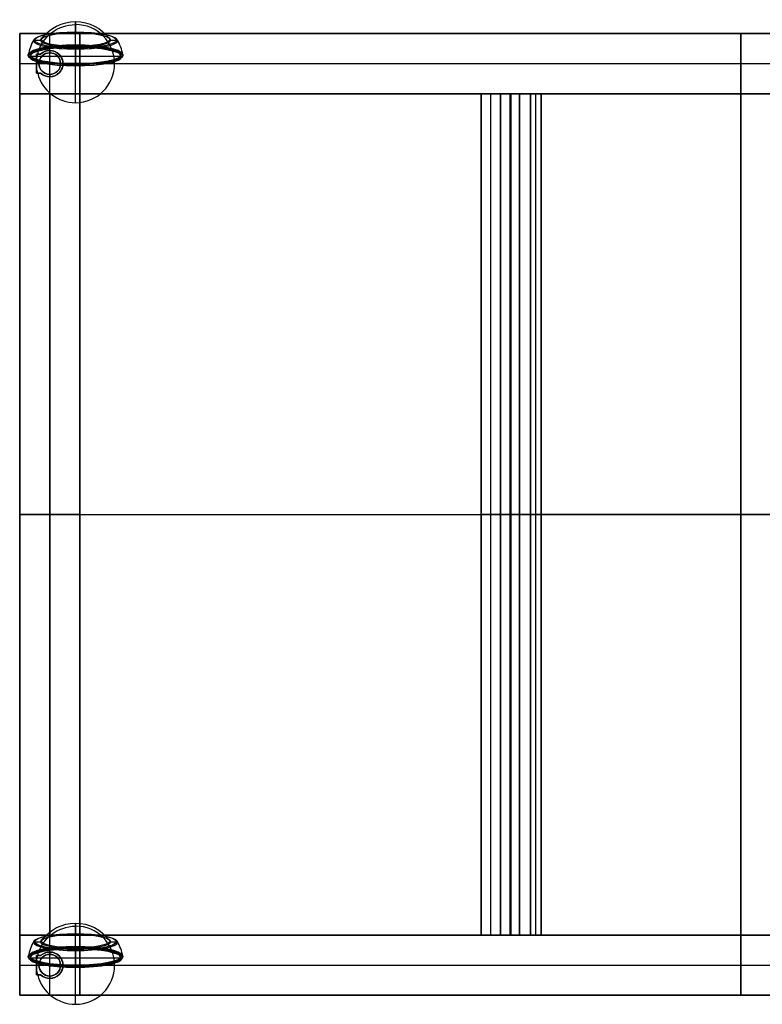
# Model space of a CAD drawing. Header units: millimetres. Extents: x -309 to 309, y -204 to 206.
# Tile 1 of 2: x -309 to 0, y -204 to 206. Entities that reach past the tile are written whole.
import ezdxf

# ---------------------------------------------------------------- set-up
doc = ezdxf.new("R2010")
doc.units = ezdxf.units.MM
doc.layers.add('Défaut', color=7, linetype='Continuous', true_color=0x000000)

msp = doc.modelspace()

# ---------------------------------------------------------------- linework, layer by layer
at = {"layer": 'Défaut'}
for p, q in [((-285.72, 200.69, 34.69), (-285.72, 200.21, 32.33)), ((-308.97, 200, 420), (-308.97, 175, 420)), ((-283.97, 200, 420), (-308.97, 200, 420)), ((-302.75, 197.3, 18.01), (-300.34, 197.3, 18.01)), ((-296.47, 200, 45), (-296.47, 200, 795)), ((-296.47, 175, 795), (-296.47, 200, 795)), ((-296.47, 175, 45), (-296.47, 200, 45)), ((-283.97, 175, 420), (-283.97, 200, 420)), ((-283.97, 200, 782.5), (266.03, 200, 782.5)), ((-283.97, 175, 782.5), (-283.97, 200, 782.5)), ((-283.97, 200, 132.5), (266.03, 200, 132.5)), ((-283.97, 175, 132.5), (-283.97, 200, 132.5)), ((-283.97, 200, 677.5), (266.03, 200, 677.5)), ((-283.97, 175, 677.5), (-283.97, 200, 677.5)), ((-271.1, 197.3, 18.01), (-268.69, 197.3, 18.01)), ((-8.97, 200, 795), (-8.97, 175, 795)), ((-8.97, 200, 770), (-8.97, 200, 795)), ((-8.97, 175, 770), (-8.97, 200, 770)), ((-8.97, 200, 145), (-8.97, 175, 145)), ((-8.97, 200, 120), (-8.97, 200, 145)), ((-8.97, 175, 120), (-8.97, 200, 120)), ((-8.97, 175, 665), (-8.97, 200, 665)), ((-8.97, 200, 690), (-8.97, 175, 690)), ((-8.97, 200, 665), (-8.97, 200, 690)), ((-296.47, 193, 30.87), (-296.47, 193, 45)), ((-296.47, 193, 45), (-296.47, 192, 45)), ((-285.72, 194.38, 3.68), (-285.72, 193.9, 1.32)), ((-285.72, 194.26, 38.2), (-285.72, 186.62, 0.6)), ((-266.53, 190.44, 19.4), (-304.9, 190.44, 19.4)), ((-301.97, 191.5, 32.5), (-300.24, 191.5, 32.5)), ((-301.97, 183.5, 32.5), (-301.97, 191.5, 32.5)), ((-301.97, 189.5, 20), (-301.84, 189.5, 20)), ((-301.72, 190.34, 20), (-301.72, 191.5, 20)), ((-301.1, 191.5, 45), (-301.1, 191.5, 23.36)), ((-296.47, 192, 29), (-296.47, 192, 60)), ((-296.47, 183, 60), (-296.47, 192, 60)), ((-296.47, 183, 29), (-296.47, 192, 29)), ((-296.47, 192, 45), (-296.47, 192, 29)), ((-296.47, 183, 29), (-296.47, 192, 29)), ((-308.97, 187.5, 45), (-308.97, 187.5, 795)), ((-308.97, 187.5, 795), (-283.97, 187.5, 795)), ((-308.97, 187.5, 45), (-283.97, 187.5, 45)), ((-301.97, 187.5, 45), (-301.97, 187.5, 20)), ((-301.97, 187.5, 45), (-300.97, 187.5, 45)), ((-301.97, 185.5, 20), (-301.84, 185.5, 20)), ((-301.72, 183.5, 20), (-301.72, 184.66, 20)), ((-300.97, 187.5, 29), (-300.97, 187.5, 60)), ((-300.97, 187.5, 60), (-291.97, 187.5, 60)), ((-300.97, 187.5, 29), (-291.97, 187.5, 29)), ((-300.97, 187.5, 45), (-300.97, 187.5, 29)), ((-300.97, 187.5, 29), (-291.97, 187.5, 29)), ((-291.97, 187.5, 29), (-291.97, 187.5, 60)), ((-291.97, 187.5, 45), (-291.97, 187.5, 29)), ((-291.97, 187.5, 45), (-290.97, 187.5, 45)), ((-290.97, 187.5, 35.38), (-290.97, 187.5, 45)), ((-283.97, 187.5, 45), (-283.97, 187.5, 795)), ((-283.97, 187.5, 795), (266.03, 187.5, 795)), ((-283.97, 187.5, 770), (266.03, 187.5, 770)), ((-283.97, 187.5, 770), (-283.97, 187.5, 795)), ((-283.97, 187.5, 145), (266.03, 187.5, 145)), ((-283.97, 187.5, 120), (266.03, 187.5, 120)), ((-283.97, 187.5, 120), (-283.97, 187.5, 145)), ((-283.97, 187.5, 665), (266.03, 187.5, 665)), ((-283.97, 187.5, 690), (266.03, 187.5, 690)), ((-283.97, 187.5, 665), (-283.97, 187.5, 690)), ((-300.24, 183.5, 32.5), (-301.97, 183.5, 32.5)), ((-301.1, 183.5, 45), (-301.1, 183.5, 23.36)), ((-296.47, 183, 29), (-296.47, 183, 60)), ((-296.47, 183, 45), (-296.47, 183, 29)), ((-296.47, 183, 45), (-296.47, 182, 45)), ((-296.47, 182, 30.87), (-296.47, 182, 45)), ((-308.97, 175, 420), (-283.97, 175, 420)), ((-308.97, 175, 782.5), (-308.97, -175, 782.5)), ((-308.97, 175, 782.5), (-283.97, 175, 782.5)), ((-308.97, -175, 132.5), (-308.97, 175, 132.5)), ((-308.97, 175, 132.5), (-283.97, 175, 132.5)), ((-308.97, -175, 677.5), (-308.97, 175, 677.5)), ((-308.97, 175, 677.5), (-283.97, 175, 677.5)), ((-296.47, 175, 45), (-296.47, 175, 795)), ((-296.47, 175, 795), (-296.47, -175, 795)), ((-296.47, 175, 770), (-296.47, -175, 770)), ((-296.47, 175, 770), (-296.47, 175, 795)), ((-296.47, -175, 145), (-296.47, 175, 145)), ((-296.47, -175, 120), (-296.47, 175, 120)), ((-296.47, 175, 120), (-296.47, 175, 145)), ((-296.47, -175, 665), (-296.47, 175, 665)), ((-296.47, -175, 690), (-296.47, 175, 690)), ((-296.47, 175, 665), (-296.47, 175, 690)), ((-283.97, 175, 782.5), (-283.97, -175, 782.5)), ((-283.97, 175, 782.5), (266.03, 175, 782.5)), ((-283.97, -175, 132.5), (-283.97, 175, 132.5)), ((-283.97, 175, 132.5), (266.03, 175, 132.5)), ((-283.97, 175, 124.5), (-283.97, -175, 124.5)), ((266.03, 175, 124.5), (-283.97, 175, 124.5)), ((-283.97, -175, 677.5), (-283.97, 175, 677.5)), ((-283.97, 175, 677.5), (266.03, 175, 677.5)), ((-283.97, 175, 669.5), (-283.97, -175, 669.5)), ((266.03, 175, 669.5), (-283.97, 175, 669.5)), ((-116.97, -175, 774), (-116.97, 175, 774)), ((-116.97, -175, 790.5), (-116.97, 175, 790.5)), ((-112.97, -175, 778), (-112.97, 175, 778)), ((-108.97, -175, 770), (-108.97, 175, 770)), ((-108.97, -175, 782), (-108.97, 175, 782)), ((-108.97, 175, 778), (-108.97, 175, 770)), ((-100.97, 175, 778), (-108.97, 175, 778)), ((-108.97, -175, 786), (-108.97, 175, 786)), ((-104.97, -175, 786), (-104.97, 175, 786)), ((-104.47, -175, 795), (-104.47, 175, 795)), ((-104.47, 175, 786), (-104.47, 175, 795)), ((-100.97, -175, 778), (-100.97, 175, 778)), ((-100.97, -175, 778), (-100.97, 175, 778)), ((-100.97, 175, 782.5), (-91.97, 175, 782.5)), ((-96.47, -175, 776.75), (-96.47, 175, 776.75)), ((-96.47, -175, 776.75), (-96.47, 175, 776.75)), ((-96.47, -175, 770), (-96.47, 175, 770)), ((-94.22, -175, 774.5), (-94.22, 175, 774.5)), ((-94.22, -175, 779), (-94.22, 175, 779)), ((-94.22, -175, 774.5), (-94.22, 175, 774.5)), ((-91.97, -175, 772.25), (-91.97, 175, 772.25)), ((-91.97, 175, 774.5), (266.03, 175, 774.5)), ((-91.97, -175, 787), (-91.97, 175, 787)), ((-91.97, -175, 772.25), (-91.97, 175, 772.25)), ((-8.97, 175, 795), (-8.97, 175, 770)), ((-8.97, 175, 145), (-8.97, 175, 120)), ((-8.97, 175, 120), (-8.97, 175, 129)), ((-8.97, 175, 120), (-8.97, -175, 120)), ((-8.97, -175, 129), (-8.97, 175, 129)), ((-8.97, 175, 690), (-8.97, 175, 665)), ((-8.97, 175, 665), (-8.97, 175, 674)), ((-8.97, 175, 665), (-8.97, -175, 665)), ((-8.97, -175, 674), (-8.97, 175, 674)), ((-308.97, 0, 795), (-308.97, 0, 770)), ((-283.97, 0, 795), (-308.97, 0, 795)), ((-308.97, 0, 770), (-283.97, 0, 770)), ((-308.97, 0, 145), (-283.97, 0, 145)), ((-308.97, 0, 120), (-308.97, 0, 145)), ((-283.97, 0, 120), (-308.97, 0, 120)), ((-283.97, 0, 665), (-308.97, 0, 665)), ((-308.97, 0, 690), (-283.97, 0, 690)), ((-308.97, 0, 665), (-308.97, 0, 690)), ((-283.97, 0, 770), (-283.97, 0, 795)), ((-283.97, 0, 145), (-283.97, 0, 120)), ((-283.97, 0, 120), (-283.97, 0, 129)), ((-283.97, 0, 120), (266.03, 0, 120)), ((-283.97, 0, 129), (266.03, 0, 129)), ((-283.97, 0, 690), (-283.97, 0, 665)), ((-283.97, 0, 665), (-283.97, 0, 674)), ((-283.97, 0, 665), (266.03, 0, 665)), ((-283.97, 0, 674), (266.03, 0, 674)), ((-116.97, 0, 778), (-108.97, 0, 778)), ((-116.97, 0, 770), (-116.97, 0, 778)), ((-100.97, 0, 770), (-116.97, 0, 770)), ((-116.97, 0, 795), (-91.97, 0, 795)), ((-116.97, 0, 786), (-116.97, 0, 795)), ((-100.97, 0, 786), (-116.97, 0, 786)), ((-108.97, 0, 786), (-100.97, 0, 786)), ((-108.97, 0, 778), (-108.97, 0, 786)), ((-100.97, 0, 786), (-100.97, 0, 770)), ((-100.97, 0, 770), (-100.97, 0, 786)), ((-91.97, 0, 770), (-100.97, 0, 770)), ((-91.97, 0, 774.5), (-96.47, 0, 774.5)), ((-96.47, 0, 779), (270.53, 0, 779)), ((-96.47, 0, 774.5), (-96.47, 0, 779)), ((-96.47, 0, 779), (-96.47, 0, 774.5)), ((-91.97, 0, 779), (-96.47, 0, 779)), ((-96.47, 0, 774.5), (-91.97, 0, 774.5)), ((-91.97, 0, 770), (-91.97, 0, 774.5)), ((266.03, 0, 770), (-91.97, 0, 770)), ((-91.97, 0, 795), (-91.97, 0, 779)), ((-91.97, 0, 774.5), (-91.97, 0, 770)), ((-283.97, -175, 420), (-308.97, -175, 420)), ((-308.97, -175, 420), (-308.97, -200, 420)), ((-308.97, -175, 782.5), (-283.97, -175, 782.5)), ((-283.97, -175, 132.5), (-308.97, -175, 132.5)), ((-283.97, -175, 677.5), (-308.97, -175, 677.5)), ((-296.47, -175, 45), (-296.47, -175, 795)), ((-296.47, -200, 795), (-296.47, -175, 795)), ((-296.47, -200, 45), (-296.47, -175, 45)), ((-296.47, -175, 795), (-296.47, -175, 770)), ((-296.47, -175, 120), (-296.47, -175, 145)), ((-296.47, -175, 665), (-296.47, -175, 690)), ((-285.72, -174.31, 34.69), (-285.72, -174.79, 32.33)), ((-283.97, -200, 420), (-283.97, -175, 420)), ((-283.97, -175, 782.5), (266.03, -175, 782.5)), ((-283.97, -200, 782.5), (-283.97, -175, 782.5)), ((-283.97, -175, 132.5), (266.03, -175, 132.5)), ((-283.97, -200, 132.5), (-283.97, -175, 132.5)), ((-283.97, -175, 124.5), (266.03, -175, 124.5)), ((-283.97, -175, 677.5), (266.03, -175, 677.5)), ((-283.97, -200, 677.5), (-283.97, -175, 677.5)), ((-283.97, -175, 669.5), (266.03, -175, 669.5)), ((-108.97, -175, 770), (-108.97, -175, 778)), ((-108.97, -175, 778), (-100.97, -175, 778)), ((-104.47, -175, 786), (-104.47, -175, 795)), ((-91.97, -175, 782.5), (-100.97, -175, 782.5)), ((266.03, -175, 774.5), (-91.97, -175, 774.5)), ((-8.97, -175, 795), (-8.97, -200, 795)), ((-8.97, -175, 770), (-8.97, -175, 795)), ((-8.97, -200, 770), (-8.97, -175, 770)), ((-8.97, -175, 145), (-8.97, -200, 145)), ((-8.97, -175, 120), (-8.97, -175, 145)), ((-8.97, -200, 120), (-8.97, -175, 120)), ((-8.97, -175, 120), (-8.97, -175, 129)), ((-8.97, -200, 665), (-8.97, -175, 665)), ((-8.97, -175, 690), (-8.97, -200, 690)), ((-8.97, -175, 665), (-8.97, -175, 690)), ((-8.97, -175, 665), (-8.97, -175, 674)), ((-302.75, -177.7, 18.01), (-300.34, -177.7, 18.01)), ((-271.1, -177.7, 18.01), (-268.69, -177.7, 18.01)), ((-301.97, -183.5, 32.5), (-300.24, -183.5, 32.5)), ((-301.97, -191.5, 32.5), (-301.97, -183.5, 32.5)), ((-301.72, -184.66, 20), (-301.72, -183.5, 20)), ((-301.1, -183.5, 45), (-301.1, -183.5, 23.36)), ((-296.47, -182, 30.87), (-296.47, -182, 45)), ((-296.47, -182, 45), (-296.47, -183, 45)), ((-296.47, -183, 29), (-296.47, -183, 60)), ((-296.47, -192, 60), (-296.47, -183, 60)), ((-296.47, -192, 29), (-296.47, -183, 29)), ((-296.47, -183, 45), (-296.47, -183, 29)), ((-296.47, -192, 29), (-296.47, -183, 29)), ((-285.72, -180.62, 3.68), (-285.72, -181.1, 1.32)), ((-285.72, -180.74, 38.2), (-285.72, -188.38, 0.6)), ((-308.97, -187.5, 45), (-308.97, -187.5, 795)), ((-308.97, -187.5, 795), (-283.97, -187.5, 795)), ((-308.97, -187.5, 45), (-283.97, -187.5, 45)), ((-266.53, -184.56, 19.4), (-304.9, -184.56, 19.4)), ((-301.97, -185.5, 20), (-301.84, -185.5, 20)), ((-301.97, -187.5, 45), (-301.97, -187.5, 20)), ((-301.97, -187.5, 45), (-300.97, -187.5, 45)), ((-300.97, -187.5, 29), (-300.97, -187.5, 60)), ((-300.97, -187.5, 60), (-291.97, -187.5, 60)), ((-300.97, -187.5, 29), (-291.97, -187.5, 29)), ((-300.97, -187.5, 45), (-300.97, -187.5, 29)), ((-300.97, -187.5, 29), (-291.97, -187.5, 29)), ((-291.97, -187.5, 29), (-291.97, -187.5, 60)), ((-291.97, -187.5, 45), (-291.97, -187.5, 29)), ((-291.97, -187.5, 45), (-290.97, -187.5, 45)), ((-290.97, -187.5, 35.38), (-290.97, -187.5, 45)), ((-283.97, -187.5, 45), (-283.97, -187.5, 795)), ((-283.97, -187.5, 795), (266.03, -187.5, 795)), ((-283.97, -187.5, 770), (266.03, -187.5, 770)), ((-283.97, -187.5, 770), (-283.97, -187.5, 795)), ((-283.97, -187.5, 145), (266.03, -187.5, 145)), ((-283.97, -187.5, 120), (266.03, -187.5, 120)), ((-283.97, -187.5, 120), (-283.97, -187.5, 145)), ((-283.97, -187.5, 665), (266.03, -187.5, 665)), ((-283.97, -187.5, 690), (266.03, -187.5, 690)), ((-283.97, -187.5, 665), (-283.97, -187.5, 690)), ((-301.97, -189.5, 20), (-301.84, -189.5, 20)), ((-300.24, -191.5, 32.5), (-301.97, -191.5, 32.5)), ((-301.72, -191.5, 20), (-301.72, -190.34, 20)), ((-301.1, -191.5, 45), (-301.1, -191.5, 23.36)), ((-296.47, -192, 29), (-296.47, -192, 60)), ((-296.47, -192, 45), (-296.47, -192, 29)), ((-296.47, -192, 45), (-296.47, -193, 45)), ((-296.47, -193, 30.87), (-296.47, -193, 45)), ((-308.97, -200, 420), (-283.97, -200, 420)), ((-296.47, -200, 45), (-296.47, -200, 795)), ((-283.97, -200, 782.5), (266.03, -200, 782.5)), ((-283.97, -200, 132.5), (266.03, -200, 132.5)), ((-283.97, -200, 677.5), (266.03, -200, 677.5)), ((-8.97, -200, 795), (-8.97, -200, 770)), ((-8.97, -200, 145), (-8.97, -200, 120)), ((-8.97, -200, 690), (-8.97, -200, 665))]:
    msp.add_line(p, q, dxfattribs=at)
at = {"layer": 'Défaut', "extrusion": (0, 0.979925, -0.199368)}
for centre, radius in [((285.72, 56.98, 183.75), 19.18), ((285.72, 56.98, 182.75), 19.18), ((285.72, 56.98, 183.25), 18.68), ((285.72, -17.78, -183.72), 19.18), ((285.72, -17.78, -184.72), 19.18), ((285.72, -17.78, -184.22), 18.68)]:
    msp.add_circle(centre, radius, dxfattribs=at)
at = {"layer": 'Défaut', "extrusion": (2.30766e-18, 0.979925, -0.199368)}
for centre in [(285.72, 56.98, 182.75), (285.72, -17.78, -184.72)]:
    msp.add_circle(centre, 19.18, dxfattribs=at)
at = {"layer": 'Défaut'}
for centre in [(-296.47, 187.5, 29), (-296.47, 187.5, 44.5), (-296.47, 187.5, 29), (-296.47, -187.5, 29), (-296.47, -187.5, 44.5), (-296.47, -187.5, 29)]:
    msp.add_circle(centre, 4.5, dxfattribs=at)
at = {"layer": 'Défaut', "extrusion": (0, 0, -1)}
for centre in [(296.47, 187.5, -60), (296.47, 187.5, -45), (296.47, 187.5, -37), (296.47, -187.5, -60), (296.47, -187.5, -45), (296.47, -187.5, -37)]:
    msp.add_circle(centre, 4.5, dxfattribs=at)
for centre, radius, start, end in [((285.72, 187.5, -20), 17.5, 36.5296, 143.4704), ((285.72, 187.5, -20), 16.25, 14.25, 90), ((296.47, 187.5, -45), 5.5, 46.6582, 313.3418), ((285.72, 187.5, -20), 16.25, 0, 14.25), ((285.72, 187.5, -20), 16.25, 345.75, 0), ((285.72, -187.5, -20), 16.25, 14.25, 90), ((285.72, -187.5, -20), 17.5, 36.5296, 143.4704), ((285.72, -187.5, -20), 16.25, 0, 14.25), ((296.47, -187.5, -45), 5.5, 46.6582, 313.3418), ((285.72, -187.5, -20), 16.25, 345.75, 0)]:
    msp.add_arc(centre, radius, start, end, dxfattribs=at)
at = {"layer": 'Défaut', "extrusion": (1, 0, 0)}
for centre, radius, start, end in [((187.5, 20, -285.72), 17.5, 294.1853, 42.8147), ((187.5, 20, -285.72), 16.25, 180, 0), ((194.87, 3.58, -285.72), 0.5, 114.1853, 168.5), ((193.41, 1.42, -285.72), 0.5, 287.6554, 348.5), ((187.5, 20, -285.72), 20, 268.84, 287.6559), ((187.11, 0.5, -285.72), 0.5, 268.8399, 258.5), ((187.11, 0.5, -285.72), 0.5, 258.5, 268.8399), ((-187.5, 20, -285.72), 17.5, 294.1853, 42.8147), ((-187.5, 20, -285.72), 16.25, 180, 0), ((-180.13, 3.58, -285.72), 0.5, 114.1853, 168.5), ((-181.59, 1.42, -285.72), 0.5, 287.6554, 348.5), ((-187.5, 20, -285.72), 20, 268.84, 287.6559), ((-187.89, 0.5, -285.72), 0.5, 268.8399, 258.5), ((-187.89, 0.5, -285.72), 0.5, 258.5, 268.8399)]:
    msp.add_arc(centre, radius, start, end, dxfattribs=at)
at = {"layer": 'Défaut', "extrusion": (0, 0.979925, -0.199368)}
for centre, radius, start, end in [((285.72, 56.98, 189.75), 17.03, 0, 180), ((285.72, 56.98, 189.75), 17.03, 180, 0), ((285.72, 56.98, 183.25), 19.68, 0, 180), ((285.72, 56.98, 183.25), 19.68, 180, 0), ((285.72, -17.78, -177.72), 17.03, 0, 180), ((285.72, -17.78, -184.22), 19.68, 0, 180), ((285.72, -17.78, -177.72), 17.03, 180, 0), ((285.72, -17.78, -184.22), 19.68, 180, 0)]:
    msp.add_arc(centre, radius, start, end, dxfattribs=at)
at = {"layer": 'Défaut'}
for centre, radius, start, end in [((-285.72, 187.5, 20), 16.25, 270, 90), ((-285.72, 187.5, 20), 20, 150.1877, 169.4459), ((-285.72, 187.5, 20), 20, 10.5541, 29.8123), ((-296.47, 187.5, 35.55), 5.5, 226.6582, 133.3418), ((-285.72, 187.5, 20), 16.25, 194.25, 270), ((-285.72, -187.5, 20), 16.25, 270, 90), ((-285.72, -187.5, 20), 20, 150.1877, 169.4459), ((-285.72, -187.5, 20), 20, 10.5541, 29.8123), ((-296.47, -187.5, 35.55), 5.5, 226.6582, 133.3418), ((-285.72, -187.5, 20), 16.25, 194.25, 270)]:
    msp.add_arc(centre, radius, start, end, dxfattribs=at)
at = {"layer": 'Défaut', "extrusion": (-1, 0, 0)}
for centre, radius, start, end in [((-187.5, 20, 285.72), 16.25, 0, 180), ((-200.2, 34.79, 285.72), 0.5, 130.6554, 191.5), ((-187.5, 20, 285.72), 20, 111.8399, 130.6554), ((-200.7, 32.23, 285.72), 0.5, 317.1853, 11.5), ((-194.75, 38.1, 285.72), 0.5, 111.8399, 101.5), ((-194.75, 38.1, 285.72), 0.5, 101.5, 111.8399), ((187.5, 20, 285.72), 16.25, 0, 180), ((174.8, 34.79, 285.72), 0.5, 130.6554, 191.5), ((187.5, 20, 285.72), 20, 111.8399, 130.6554), ((174.3, 32.23, 285.72), 0.5, 317.1853, 11.5), ((180.25, 38.1, 285.72), 0.5, 111.8399, 101.5), ((180.25, 38.1, 285.72), 0.5, 101.5, 111.8399)]:
    msp.add_arc(centre, radius, start, end, dxfattribs=at)
at = {"layer": 'Défaut', "extrusion": (-1.48048e-13, -0.979925, 0.199368)}
for centre in [(-285.72, 56.98, -189.49), (-285.72, -17.78, 177.98)]:
    msp.add_arc(centre, 17.47, 173.483, 180, dxfattribs=at)
at = {"layer": 'Défaut', "extrusion": (0, -0.199368, -0.979925)}
for centre, start, end in [((-302.75, -189.25, -56.98), 209.1554, 270), ((-300.34, -190.25, -56.98), 35.6853, 90), ((-304.9, -183.25, -56.98), 190.3399, 180), ((-302.75, 178.22, 17.78), 209.1554, 270), ((-300.34, 177.22, 17.78), 35.6853, 90), ((-304.9, 184.22, 17.78), 190.3399, 180)]:
    msp.add_arc(centre, 0.5, start, end, dxfattribs=at)
at = {"layer": 'Défaut', "extrusion": (5.14193e-14, -0.979925, 0.199368)}
msp.add_arc((-285.72, 56.98, -189.49), 17.47, 180, 360, dxfattribs=at)
at = {"layer": 'Défaut', "extrusion": (4.97333e-14, -0.979925, 0.199368)}
for centre in [(-285.72, 56.98, -189.49), (-285.72, -17.78, 177.98)]:
    msp.add_arc(centre, 17.47, 6.517, 173.483, dxfattribs=at)
at = {"layer": 'Défaut', "extrusion": (0, -0.979925, 0.199368)}
for centre, start, end in [((-285.72, 56.98, -189.75), 0, 180), ((-285.72, 56.98, -189.75), 180, 0), ((-285.72, -17.78, 177.72), 0, 180), ((-285.72, -17.78, 177.72), 180, 0)]:
    msp.add_arc(centre, 14.62, start, end, dxfattribs=at)
at = {"layer": 'Défaut', "extrusion": (-9.96614e-17, 0.979925, -0.199368)}
for centre in [(285.72, 56.98, 189.96), (285.72, -17.78, -177.51)]:
    msp.add_arc(centre, 14.21, 0, 180, dxfattribs=at)
at = {"layer": 'Défaut', "extrusion": (-1.65726e-17, 0.979925, -0.199368)}
for centre in [(285.72, 56.98, 189.96), (285.72, -17.78, -177.51)]:
    msp.add_arc(centre, 14.21, 180, 0, dxfattribs=at)
at = {"layer": 'Défaut', "extrusion": (-9.46633e-30, 0.199368, 0.979925)}
for centre in [(271.1, -190.25, 56.98), (271.1, 177.22, -17.78)]:
    msp.add_arc(centre, 0.5, 35.6853, 90, dxfattribs=at)
at = {"layer": 'Défaut', "extrusion": (0, 0.199368, 0.979925)}
for centre, start, end in [((268.69, -189.25, 56.98), 209.1554, 270), ((266.53, -183.25, 56.98), 190.3399, 90), ((266.53, -183.25, 56.98), 180, 190.3399), ((268.69, 178.22, -17.78), 209.1554, 270), ((266.53, 184.22, -17.78), 190.3399, 90), ((266.53, 184.22, -17.78), 180, 190.3399)]:
    msp.add_arc(centre, 0.5, start, end, dxfattribs=at)
at = {"layer": 'Défaut', "extrusion": (1.13126e-14, 0.979925, -0.199368)}
for centre in [(285.72, 56.98, 189.49), (285.72, -17.78, -177.98)]:
    msp.add_arc(centre, 17.47, 173.483, 180, dxfattribs=at)
at = {"layer": 'Défaut', "extrusion": (2.49716e-13, -0.979925, 0.199368)}
msp.add_arc((-285.72, 56.98, -183.34), 19.68, 360, 177.8727, dxfattribs=at)
at = {"layer": 'Défaut', "extrusion": (3.93727e-13, 0.979925, -0.199368)}
msp.add_arc((285.72, 56.98, 183.34), 19.68, 2.1273, 177.8727, dxfattribs=at)
at = {"layer": 'Défaut', "extrusion": (3.69225e-17, -0.979925, 0.199368)}
msp.add_arc((-285.72, 56.98, -182.75), 19.18, 0, 180, dxfattribs=at)
at = {"layer": 'Défaut', "extrusion": (-1.43011e-12, 0.199368, 0.979925)}
msp.add_arc((304.9, -183.25, 56.98), 0.5, 349.6601, 360, dxfattribs=at)
at = {"layer": 'Défaut', "extrusion": (-1.43693e-12, 0.979925, -0.199368)}
msp.add_arc((285.72, 56.98, 183.34), 19.68, 0, 2.1273, dxfattribs=at)
at = {"layer": 'Défaut', "extrusion": (2.43924e-10, -0.979925, 0.199368)}
msp.add_arc((-285.72, 56.98, -183.34), 19.68, 177.8727, 180, dxfattribs=at)
at = {"layer": 'Défaut', "extrusion": (3.60482e-13, 0.979925, -0.199368)}
for centre in [(285.72, 56.98, 183.34), (285.72, -17.78, -184.13)]:
    msp.add_arc(centre, 19.68, 180, 360, dxfattribs=at)
at = {"layer": 'Défaut', "extrusion": (1.65891e-13, -0.979925, 0.199368)}
msp.add_arc((-285.72, 56.98, -183.34), 19.68, 180, 360, dxfattribs=at)
at = {"layer": 'Défaut', "extrusion": (-3.06991e-18, -0.979925, 0.199368)}
for centre in [(-285.72, 56.98, -182.75), (-285.72, -17.78, 184.72)]:
    msp.add_arc(centre, 19.18, 180, 0, dxfattribs=at)
at = {"layer": 'Défaut', "extrusion": (0, -1, 0)}
for centre in [(-285.72, 20, -191.5), (-285.72, 20, 183.5)]:
    msp.add_arc(centre, 15.75, 157.2524, 180, dxfattribs=at)
at = {"layer": 'Défaut', "extrusion": (-1.8513e-14, 0.199368, 0.979925)}
msp.add_arc((266.53, -183.25, 56.98), 0.5, 90, 180, dxfattribs=at)
at = {"layer": 'Défaut', "extrusion": (6.284e-13, 0.979925, -0.199368)}
for centre in [(285.72, 56.98, 183.34), (285.72, -17.78, -184.13)]:
    msp.add_arc(centre, 19.68, 177.8727, 180, dxfattribs=at)
at = {"layer": 'Défaut', "extrusion": (0, 1, 0)}
for centre, radius, start, end in [((285.72, 20, 187.5), 16.25, 180, 0), ((285.72, 20, 187.5), 20, 244.2786, 295.7262), ((285.72, 20, 187.5), 16.25, 71.1509, 180), ((285.72, 20, 183.5), 15.75, 0, 22.7476), ((285.72, 20, -187.5), 16.25, 180, 0), ((285.72, 20, -187.5), 20, 244.2786, 295.7262), ((285.72, 20, -187.5), 16.25, 71.1509, 180), ((285.72, 20, -191.5), 15.75, 0, 22.7476)]:
    msp.add_arc(centre, radius, start, end, dxfattribs=at)
at = {"layer": 'Défaut', "extrusion": (2.50423e-13, -0.979925, 0.199368)}
msp.add_arc((-285.72, -17.78, 184.13), 19.68, 360, 177.8727, dxfattribs=at)
at = {"layer": 'Défaut', "extrusion": (3.93019e-13, 0.979925, -0.199368)}
msp.add_arc((285.72, -17.78, -184.13), 19.68, 2.1273, 177.8727, dxfattribs=at)
at = {"layer": 'Défaut', "extrusion": (4.97842e-14, -0.979925, 0.199368)}
msp.add_arc((-285.72, -17.78, 177.98), 17.47, 180, 360, dxfattribs=at)
at = {"layer": 'Défaut', "extrusion": (-7.32358e-13, 0.199368, 0.979925)}
msp.add_arc((304.9, 184.22, -17.78), 0.5, 349.6601, 360, dxfattribs=at)
at = {"layer": 'Défaut', "extrusion": (-1.43488e-12, 0.979925, -0.199368)}
msp.add_arc((285.72, -17.78, -184.13), 19.68, 0, 2.1273, dxfattribs=at)
at = {"layer": 'Défaut', "extrusion": (2.43926e-10, -0.979925, 0.199368)}
msp.add_arc((-285.72, -17.78, 184.13), 19.68, 177.8727, 180, dxfattribs=at)
at = {"layer": 'Défaut', "extrusion": (1.66598e-13, -0.979925, 0.199368)}
msp.add_arc((-285.72, -17.78, 184.13), 19.68, 180, 360, dxfattribs=at)
at = {"layer": 'Défaut', "extrusion": (1.39963e-16, -0.979925, 0.199368)}
msp.add_arc((-285.72, -17.78, 184.72), 19.18, 0, 180, dxfattribs=at)
at = {"layer": 'Défaut', "extrusion": (-7.18869e-15, 0.199368, 0.979925)}
msp.add_arc((266.53, 184.22, -17.78), 0.5, 90, 180, dxfattribs=at)
at = {"layer": 'Défaut'}
for points in [[(-308.97, 200, 45), (-308.97, 187.5, 45), (-308.97, 175, 45)], [(-308.97, 175, 795), (-308.97, 187.5, 795), (-308.97, 200, 795)], [(-308.97, 200, 795), (-308.97, 200, 420), (-308.97, 200, 45)], [(-283.97, 200, 45), (-296.47, 200, 45), (-308.97, 200, 45)], [(-308.97, 200, 795), (-296.47, 200, 795), (-283.97, 200, 795)], [(-283.97, 200, 795), (-283.97, 200, 420), (-283.97, 200, 45)], [(-283.97, 175, 45), (-283.97, 187.5, 45), (-283.97, 200, 45)], [(-283.97, 200, 795), (-283.97, 187.5, 795), (-283.97, 175, 795)], [(-283.97, 200, 795), (-283.97, 187.5, 795), (-283.97, 175, 795)], [(266.03, 200, 795), (-8.97, 200, 795), (-283.97, 200, 795)], [(-283.97, 200, 770), (-283.97, 200, 782.5), (-283.97, 200, 795)], [(266.03, 200, 770), (-8.97, 200, 770), (-283.97, 200, 770)], [(-283.97, 175, 770), (-283.97, 187.5, 770), (-283.97, 200, 770)], [(-283.97, 200, 145), (-283.97, 187.5, 145), (-283.97, 175, 145)], [(266.03, 200, 145), (-8.97, 200, 145), (-283.97, 200, 145)], [(-283.97, 200, 120), (-283.97, 200, 132.5), (-283.97, 200, 145)], [(266.03, 200, 120), (-8.97, 200, 120), (-283.97, 200, 120)], [(-283.97, 175, 120), (-283.97, 187.5, 120), (-283.97, 200, 120)], [(-283.97, 175, 665), (-283.97, 187.5, 665), (-283.97, 200, 665)], [(-283.97, 200, 665), (-8.97, 200, 665), (266.03, 200, 665)], [(-283.97, 200, 690), (-283.97, 187.5, 690), (-283.97, 175, 690)], [(266.03, 200, 690), (-8.97, 200, 690), (-283.97, 200, 690)], [(-283.97, 200, 665), (-283.97, 200, 677.5), (-283.97, 200, 690)], [(-301.97, 191.5, 20), (-301.97, 189.5, 20), (-301.97, 187.5, 20)], [(-301.47, 191.5, 20), (-301.72, 191.5, 20), (-301.97, 191.5, 20)], [(-301.97, 191.5, 20), (-301.97, 191.5, 32.5), (-301.97, 191.5, 45)], [(-301.97, 191.5, 45), (-301.1, 191.5, 45), (-300.24, 191.5, 45)], [(-301.97, 183.5, 45), (-301.97, 187.5, 45), (-301.97, 191.5, 45)], [(-300.24, 191.5, 45), (-300.24, 191.5, 35.55), (-300.24, 191.5, 26.09)], [(-301.97, 187.5, 20), (-301.97, 185.5, 20), (-301.97, 183.5, 20)], [(-301.97, 183.5, 20), (-301.97, 183.5, 32.5), (-301.97, 183.5, 45)], [(-300.24, 183.5, 45), (-301.1, 183.5, 45), (-301.97, 183.5, 45)], [(-301.97, 183.5, 20), (-301.72, 183.5, 20), (-301.47, 183.5, 20)], [(-300.24, 183.5, 26.09), (-300.24, 183.5, 35.55), (-300.24, 183.5, 45)], [(-308.97, 175, 45), (-308.97, 175, 420), (-308.97, 175, 795)], [(-308.97, 175, 45), (-296.47, 175, 45), (-283.97, 175, 45)], [(-283.97, 175, 795), (-296.47, 175, 795), (-308.97, 175, 795)], [(-308.97, 175, 795), (-308.97, 175, 782.5), (-308.97, 175, 770)], [(-308.97, 175, 770), (-308.97, 0, 770), (-308.97, -175, 770)], [(-308.97, -175, 795), (-308.97, 0, 795), (-308.97, 175, 795)], [(-283.97, 175, 795), (-296.47, 175, 795), (-308.97, 175, 795)], [(-308.97, 175, 770), (-296.47, 175, 770), (-283.97, 175, 770)], [(-283.97, 175, 145), (-296.47, 175, 145), (-308.97, 175, 145)], [(-308.97, 175, 145), (-308.97, 0, 145), (-308.97, -175, 145)], [(-308.97, 175, 145), (-308.97, 175, 132.5), (-308.97, 175, 120)], [(-308.97, 175, 120), (-308.97, 0, 120), (-308.97, -175, 120)], [(-308.97, 175, 120), (-296.47, 175, 120), (-283.97, 175, 120)], [(-308.97, -175, 665), (-308.97, 0, 665), (-308.97, 175, 665)], [(-308.97, 175, 665), (-296.47, 175, 665), (-283.97, 175, 665)], [(-283.97, 175, 690), (-296.47, 175, 690), (-308.97, 175, 690)], [(-308.97, 175, 690), (-308.97, 0, 690), (-308.97, -175, 690)], [(-308.97, 175, 690), (-308.97, 175, 677.5), (-308.97, 175, 665)], [(-283.97, 175, 795), (-283.97, 175, 420), (-283.97, 175, 45)], [(-283.97, -175, 795), (-283.97, 0, 795), (-283.97, 175, 795)], [(-283.97, 175, 770), (-283.97, 175, 782.5), (-283.97, 175, 795)], [(-283.97, -175, 770), (-283.97, 0, 770), (-283.97, 175, 770)], [(-283.97, 175, 795), (-8.97, 175, 795), (266.03, 175, 795)], [(266.03, 175, 770), (-8.97, 175, 770), (-283.97, 175, 770)], [(-283.97, 175, 795), (-283.97, 175, 782.5), (-283.97, 175, 770)], [(-283.97, -175, 145), (-283.97, 0, 145), (-283.97, 175, 145)], [(-283.97, 175, 120), (-283.97, 0, 120), (-283.97, -175, 120)], [(-283.97, 175, 120), (-283.97, 175, 132.5), (-283.97, 175, 145)], [(-283.97, 175, 145), (-283.97, 175, 132.5), (-283.97, 175, 120)], [(-283.97, 175, 120), (-8.97, 175, 120), (266.03, 175, 120)], [(266.03, 175, 145), (-8.97, 175, 145), (-283.97, 175, 145)], [(-283.97, 175, 120), (-283.97, 0, 120), (-283.97, -175, 120)], [(-283.97, -175, 129), (-283.97, 0, 129), (-283.97, 175, 129)], [(-283.97, 175, 129), (-283.97, 175, 124.5), (-283.97, 175, 120)], [(266.03, 175, 120), (-8.97, 175, 120), (-283.97, 175, 120)], [(-283.97, 175, 129), (-8.97, 175, 129), (266.03, 175, 129)], [(-283.97, 175, 665), (-283.97, 0, 665), (-283.97, -175, 665)], [(-283.97, 175, 665), (-283.97, 175, 677.5), (-283.97, 175, 690)], [(-283.97, 175, 690), (-283.97, 0, 690), (-283.97, -175, 690)], [(266.03, 175, 665), (-8.97, 175, 665), (-283.97, 175, 665)], [(-283.97, 175, 690), (-283.97, 175, 677.5), (-283.97, 175, 665)], [(266.03, 175, 690), (-8.97, 175, 690), (-283.97, 175, 690)], [(-283.97, 175, 665), (-283.97, 0, 665), (-283.97, -175, 665)], [(-283.97, -175, 674), (-283.97, 0, 674), (-283.97, 175, 674)], [(-283.97, 175, 674), (-283.97, 175, 669.5), (-283.97, 175, 665)], [(266.03, 175, 665), (-8.97, 175, 665), (-283.97, 175, 665)], [(-283.97, 175, 674), (-8.97, 175, 674), (266.03, 175, 674)], [(-108.97, 175, 778), (-112.97, 175, 778), (-116.97, 175, 778)], [(-116.97, 175, 778), (-116.97, 0, 778), (-116.97, -175, 778)], [(-116.97, 175, 778), (-116.97, 175, 774), (-116.97, 175, 770)], [(-116.97, 175, 770), (-116.97, 0, 770), (-116.97, -175, 770)], [(-116.97, 175, 770), (-108.97, 175, 770), (-100.97, 175, 770)], [(-91.97, 175, 795), (-104.47, 175, 795), (-116.97, 175, 795)], [(-116.97, 175, 795), (-116.97, 0, 795), (-116.97, -175, 795)], [(-116.97, 175, 795), (-116.97, 175, 790.5), (-116.97, 175, 786)], [(-116.97, 175, 786), (-116.97, 0, 786), (-116.97, -175, 786)], [(-116.97, 175, 786), (-108.97, 175, 786), (-100.97, 175, 786)], [(-108.97, -175, 778), (-108.97, 0, 778), (-108.97, 175, 778)], [(-100.97, 175, 786), (-104.97, 175, 786), (-108.97, 175, 786)], [(-108.97, 175, 786), (-108.97, 0, 786), (-108.97, -175, 786)], [(-108.97, 175, 786), (-108.97, 175, 782), (-108.97, 175, 778)], [(-100.97, 175, 770), (-100.97, 0, 770), (-100.97, -175, 770)], [(-100.97, 175, 770), (-100.97, 175, 778), (-100.97, 175, 786)], [(-100.97, 175, 786), (-100.97, 0, 786), (-100.97, -175, 786)], [(-100.97, 175, 786), (-100.97, 0, 786), (-100.97, -175, 786)], [(-100.97, 175, 786), (-100.97, 175, 778), (-100.97, 175, 770)], [(-100.97, 175, 770), (-100.97, 0, 770), (-100.97, -175, 770)], [(-100.97, 175, 770), (-96.47, 175, 770), (-91.97, 175, 770)], [(-96.47, -175, 774.5), (-96.47, 0, 774.5), (-96.47, 175, 774.5)], [(-96.47, 175, 774.5), (-94.22, 175, 774.5), (-91.97, 175, 774.5)], [(270.53, 175, 779), (87.03, 175, 779), (-96.47, 175, 779)], [(-96.47, 175, 779), (-96.47, 0, 779), (-96.47, -175, 779)], [(-96.47, 175, 779), (-96.47, 175, 776.75), (-96.47, 175, 774.5)], [(-96.47, -175, 774.5), (-96.47, 0, 774.5), (-96.47, 175, 774.5)], [(-96.47, 175, 774.5), (-96.47, 175, 776.75), (-96.47, 175, 779)], [(-96.47, 175, 779), (-96.47, 0, 779), (-96.47, -175, 779)], [(-96.47, 175, 779), (-94.22, 175, 779), (-91.97, 175, 779)], [(-91.97, 175, 774.5), (-94.22, 175, 774.5), (-96.47, 175, 774.5)], [(-91.97, 175, 774.5), (-91.97, 0, 774.5), (-91.97, -175, 774.5)], [(-91.97, 175, 774.5), (-91.97, 175, 772.25), (-91.97, 175, 770)], [(-91.97, 175, 770), (-91.97, 0, 770), (-91.97, -175, 770)], [(-91.97, 175, 770), (87.03, 175, 770), (266.03, 175, 770)], [(-91.97, 175, 779), (-91.97, 0, 779), (-91.97, -175, 779)], [(-91.97, 175, 779), (-91.97, 175, 787), (-91.97, 175, 795)], [(-91.97, 175, 795), (-91.97, 0, 795), (-91.97, -175, 795)], [(-91.97, 175, 770), (-91.97, 0, 770), (-91.97, -175, 770)], [(-91.97, 175, 770), (-91.97, 175, 772.25), (-91.97, 175, 774.5)], [(-91.97, 175, 774.5), (-91.97, 0, 774.5), (-91.97, -175, 774.5)], [(-283.97, -175, 45), (-296.47, -175, 45), (-308.97, -175, 45)], [(-308.97, -175, 45), (-308.97, -175, 420), (-308.97, -175, 795)], [(-308.97, -175, 795), (-296.47, -175, 795), (-283.97, -175, 795)], [(-308.97, -175, 45), (-308.97, -187.5, 45), (-308.97, -200, 45)], [(-308.97, -200, 795), (-308.97, -187.5, 795), (-308.97, -175, 795)], [(-308.97, -175, 770), (-308.97, -175, 782.5), (-308.97, -175, 795)], [(-308.97, -175, 795), (-296.47, -175, 795), (-283.97, -175, 795)], [(-283.97, -175, 770), (-296.47, -175, 770), (-308.97, -175, 770)], [(-308.97, -175, 145), (-296.47, -175, 145), (-283.97, -175, 145)], [(-308.97, -175, 120), (-308.97, -175, 132.5), (-308.97, -175, 145)], [(-283.97, -175, 120), (-296.47, -175, 120), (-308.97, -175, 120)], [(-283.97, -175, 665), (-296.47, -175, 665), (-308.97, -175, 665)], [(-308.97, -175, 690), (-296.47, -175, 690), (-283.97, -175, 690)], [(-308.97, -175, 665), (-308.97, -175, 677.5), (-308.97, -175, 690)], [(-283.97, -175, 795), (-283.97, -175, 420), (-283.97, -175, 45)], [(-283.97, -200, 45), (-283.97, -187.5, 45), (-283.97, -175, 45)], [(-283.97, -175, 795), (-283.97, -187.5, 795), (-283.97, -200, 795)], [(-283.97, -175, 795), (-283.97, -175, 782.5), (-283.97, -175, 770)], [(-283.97, -175, 795), (-283.97, -187.5, 795), (-283.97, -200, 795)], [(266.03, -175, 795), (-8.97, -175, 795), (-283.97, -175, 795)], [(-283.97, -175, 770), (-283.97, -175, 782.5), (-283.97, -175, 795)], [(266.03, -175, 770), (-8.97, -175, 770), (-283.97, -175, 770)], [(-283.97, -200, 770), (-283.97, -187.5, 770), (-283.97, -175, 770)], [(-283.97, -175, 145), (-283.97, -175, 132.5), (-283.97, -175, 120)], [(-283.97, -175, 145), (-283.97, -187.5, 145), (-283.97, -200, 145)], [(266.03, -175, 145), (-8.97, -175, 145), (-283.97, -175, 145)], [(-283.97, -175, 120), (-283.97, -175, 132.5), (-283.97, -175, 145)], [(266.03, -175, 120), (-8.97, -175, 120), (-283.97, -175, 120)], [(-283.97, -200, 120), (-283.97, -187.5, 120), (-283.97, -175, 120)], [(-283.97, -175, 120), (-283.97, -175, 124.5), (-283.97, -175, 129)], [(-283.97, -175, 120), (-8.97, -175, 120), (266.03, -175, 120)], [(266.03, -175, 129), (-8.97, -175, 129), (-283.97, -175, 129)], [(-283.97, -175, 690), (-283.97, -175, 677.5), (-283.97, -175, 665)], [(-283.97, -200, 665), (-283.97, -187.5, 665), (-283.97, -175, 665)], [(-283.97, -175, 665), (-8.97, -175, 665), (266.03, -175, 665)], [(-283.97, -175, 690), (-283.97, -187.5, 690), (-283.97, -200, 690)], [(266.03, -175, 690), (-8.97, -175, 690), (-283.97, -175, 690)], [(-283.97, -175, 665), (-283.97, -175, 677.5), (-283.97, -175, 690)], [(-283.97, -175, 665), (-283.97, -175, 669.5), (-283.97, -175, 674)], [(-283.97, -175, 665), (-8.97, -175, 665), (266.03, -175, 665)], [(266.03, -175, 674), (-8.97, -175, 674), (-283.97, -175, 674)], [(-116.97, -175, 778), (-112.97, -175, 778), (-108.97, -175, 778)], [(-116.97, -175, 770), (-116.97, -175, 774), (-116.97, -175, 778)], [(-100.97, -175, 770), (-108.97, -175, 770), (-116.97, -175, 770)], [(-116.97, -175, 795), (-104.47, -175, 795), (-91.97, -175, 795)], [(-116.97, -175, 786), (-116.97, -175, 790.5), (-116.97, -175, 795)], [(-100.97, -175, 786), (-108.97, -175, 786), (-116.97, -175, 786)], [(-108.97, -175, 786), (-104.97, -175, 786), (-100.97, -175, 786)], [(-108.97, -175, 778), (-108.97, -175, 782), (-108.97, -175, 786)], [(-100.97, -175, 786), (-100.97, -175, 778), (-100.97, -175, 770)], [(-100.97, -175, 770), (-100.97, -175, 778), (-100.97, -175, 786)], [(-91.97, -175, 770), (-96.47, -175, 770), (-100.97, -175, 770)], [(-91.97, -175, 774.5), (-94.22, -175, 774.5), (-96.47, -175, 774.5)], [(-96.47, -175, 779), (87.03, -175, 779), (270.53, -175, 779)], [(-96.47, -175, 774.5), (-96.47, -175, 776.75), (-96.47, -175, 779)], [(-96.47, -175, 779), (-96.47, -175, 776.75), (-96.47, -175, 774.5)], [(-91.97, -175, 779), (-94.22, -175, 779), (-96.47, -175, 779)], [(-96.47, -175, 774.5), (-94.22, -175, 774.5), (-91.97, -175, 774.5)], [(-91.97, -175, 770), (-91.97, -175, 772.25), (-91.97, -175, 774.5)], [(266.03, -175, 770), (87.03, -175, 770), (-91.97, -175, 770)], [(-91.97, -175, 795), (-91.97, -175, 787), (-91.97, -175, 779)], [(-91.97, -175, 774.5), (-91.97, -175, 772.25), (-91.97, -175, 770)], [(-301.97, -183.5, 20), (-301.97, -185.5, 20), (-301.97, -187.5, 20)], [(-301.47, -183.5, 20), (-301.72, -183.5, 20), (-301.97, -183.5, 20)], [(-301.97, -183.5, 20), (-301.97, -183.5, 32.5), (-301.97, -183.5, 45)], [(-301.97, -183.5, 45), (-301.1, -183.5, 45), (-300.24, -183.5, 45)], [(-301.97, -191.5, 45), (-301.97, -187.5, 45), (-301.97, -183.5, 45)], [(-300.24, -183.5, 45), (-300.24, -183.5, 35.55), (-300.24, -183.5, 26.09)], [(-301.97, -187.5, 20), (-301.97, -189.5, 20), (-301.97, -191.5, 20)], [(-301.97, -191.5, 20), (-301.97, -191.5, 32.5), (-301.97, -191.5, 45)], [(-300.24, -191.5, 45), (-301.1, -191.5, 45), (-301.97, -191.5, 45)], [(-301.97, -191.5, 20), (-301.72, -191.5, 20), (-301.47, -191.5, 20)], [(-300.24, -191.5, 26.09), (-300.24, -191.5, 35.55), (-300.24, -191.5, 45)], [(-308.97, -200, 45), (-296.47, -200, 45), (-283.97, -200, 45)], [(-283.97, -200, 795), (-296.47, -200, 795), (-308.97, -200, 795)], [(-308.97, -200, 795), (-308.97, -200, 420), (-308.97, -200, 45)], [(-283.97, -200, 795), (-283.97, -200, 420), (-283.97, -200, 45)], [(-283.97, -200, 795), (-283.97, -200, 782.5), (-283.97, -200, 770)], [(-283.97, -200, 770), (-8.97, -200, 770), (266.03, -200, 770)], [(266.03, -200, 795), (-8.97, -200, 795), (-283.97, -200, 795)], [(-283.97, -200, 145), (-283.97, -200, 132.5), (-283.97, -200, 120)], [(-283.97, -200, 120), (-8.97, -200, 120), (266.03, -200, 120)], [(266.03, -200, 145), (-8.97, -200, 145), (-283.97, -200, 145)], [(266.03, -200, 665), (-8.97, -200, 665), (-283.97, -200, 665)], [(-283.97, -200, 690), (-283.97, -200, 677.5), (-283.97, -200, 665)], [(266.03, -200, 690), (-8.97, -200, 690), (-283.97, -200, 690)]]:
    msp.add_open_spline(points, degree=2, dxfattribs=at)
for points in [[(-300.24, 191.5, 26.09), (-299.8, 191.91, 26.87), (-299.29, 192.26, 27.63), (-298.03, 192.82, 29.24), (-297.27, 193, 30.08), (-295.81, 193, 31.52), (-295.07, 192.88, 32.19), (-293.63, 192.28, 33.4), (-292.94, 191.8, 33.93), (-291.99, 190.75, 34.65), (-291.61, 190.17, 34.92), (-291.1, 188.89, 35.29), (-290.97, 188.18, 35.38), (-290.97, 186.82, 35.38), (-291.1, 186.11, 35.29), (-291.61, 184.83, 34.92), (-291.99, 184.25, 34.65), (-292.94, 183.2, 33.93), (-293.63, 182.72, 33.4), (-295.07, 182.12, 32.19), (-295.81, 182, 31.52), (-297.27, 182, 30.08), (-298.03, 182.18, 29.24), (-299.29, 182.74, 27.63), (-299.8, 183.09, 26.87), (-300.24, 183.5, 26.09)], [(-300.24, -183.5, 26.09), (-299.8, -183.09, 26.87), (-299.29, -182.74, 27.63), (-298.03, -182.18, 29.24), (-297.27, -182, 30.08), (-295.81, -182, 31.52), (-295.07, -182.12, 32.19), (-293.63, -182.72, 33.4), (-292.94, -183.2, 33.93), (-291.99, -184.25, 34.65), (-291.61, -184.83, 34.92), (-291.1, -186.11, 35.29), (-290.97, -186.82, 35.38), (-290.97, -188.18, 35.38), (-291.1, -188.89, 35.29), (-291.61, -190.17, 34.92), (-291.99, -190.75, 34.65), (-292.94, -191.8, 33.93), (-293.63, -192.28, 33.4), (-295.07, -192.88, 32.19), (-295.81, -193, 31.52), (-297.27, -193, 30.08), (-298.03, -192.82, 29.24), (-299.29, -192.26, 27.63), (-299.8, -191.91, 26.87), (-300.24, -191.5, 26.09)]]:
    msp.add_open_spline(points, degree=3, knots=[-32.847825, -32.847825, -32.847825, -32.847825, -29.891198, -29.891198, -26.371812, -26.371812, -23.502684, -23.502684, -20.633556, -20.633556, -18.528734, -18.528734, -16.423912, -16.423912, -14.31909, -14.31909, -12.214268, -12.214268, -9.34514, -9.34514, -6.476013, -6.476013, -2.956626, -2.956626, 0, 0, 0, 0], dxfattribs=at)

doc.saveas('drawing.dxf')
